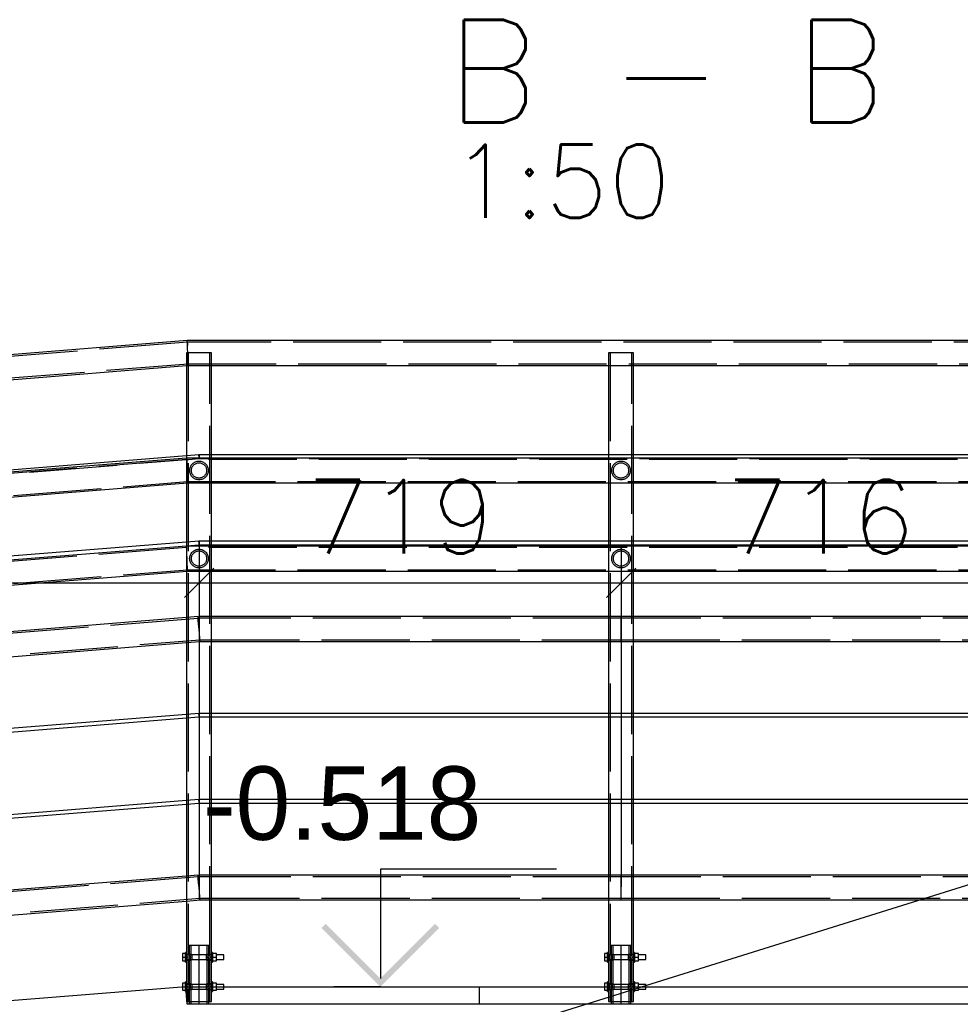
# Paper-space layout '450x700' of a CAD drawing. Header units: millimetres. Extents: x 0 to 420, y 0 to 695.
# Tile 50 of 86: x 199 to 231, y 334 to 368. Entities that reach past the tile are written whole.
import ezdxf

# ---------------------------------------------------------------- set-up
doc = ezdxf.new("R2010")
doc.units = ezdxf.units.MM
doc.linetypes.add('ACAD_ISO02W100', pattern=[15, 12, -3])
doc.linetypes.add('ACAD_ISO04W100', pattern=[30, 24, -3, 0, -3])
doc.layers.get('0').update_dxf_attribs({"linetype": 'CONTINUOUS'})
doc.layers.add('AS_DIM_ON', color=7, linetype='CONTINUOUS')
doc.layers.add('AS_INS_ON', color=7, linetype='CONTINUOUS')
doc.styles.add('ROMANS', font='romans')
doc.styles.add('Simplex.shx', font='simplex.shx', dxfattribs={"height": 2})

psp = doc.layouts.new('450x700')

# ---------------------------------------------------------------- hatches: boundary and pattern name
at = {"layer": 'AS_INS_ON'}
psp.add_hatch(color=7, dxfattribs=at).paths.add_polyline_path([(209.725, 336.89), (209.584, 336.749), (211.584, 334.749), (213.584, 336.749), (213.442, 336.89), (211.584, 335.032)])

# ---------------------------------------------------------------- linework, layer by layer
at = {"linetype": 'Continuous', "ltscale": 0.25}
for p, q in [((205.01, 356.749), (79.586, 346.719)), ((205.011, 356.717), (205.01, 356.749)), ((234.11, 356.749), (205.01, 356.749)), ((205.015, 356.625), (205.011, 356.717)), ((205.011, 356.717), (205.015, 356.625)), ((205.02, 356.487), (205.015, 356.625)), ((205.02, 356.487), (205.015, 356.625)), ((205.015, 356.625), (205.016, 356.584)), ((205.027, 356.325), (205.02, 356.487)), ((205.033, 356.163), (205.027, 356.325)), ((205.039, 356.025), (205.033, 356.163)), ((205.042, 355.933), (205.039, 356.025)), ((205.039, 356.025), (205.042, 355.933)), ((184.934, 354.293), (204.986, 355.896)), ((204.986, 355.896), (204.986, 352.818)), ((205.834, 355.901), (219.357, 355.901)), ((205.834, 352.852), (205.834, 355.901)), ((219.357, 355.901), (219.357, 352.852)), ((220.205, 355.901), (233.686, 355.901)), ((220.205, 352.852), (220.205, 355.901)), ((204.986, 352.749), (79.439, 342.709)), ((204.986, 352.818), (184.934, 351.214)), ((204.987, 352.717), (204.986, 352.749)), ((234.986, 352.749), (204.986, 352.749)), ((204.991, 352.625), (204.987, 352.717)), ((204.987, 352.717), (204.991, 352.625)), ((204.988, 352.703), (204.989, 352.674)), ((219.357, 352.852), (205.834, 352.852)), ((233.686, 352.852), (220.205, 352.852)), ((204.996, 352.487), (204.991, 352.625)), ((204.991, 352.625), (204.996, 352.487)), ((205.003, 352.325), (204.996, 352.487)), ((204.997, 352.47), (205.003, 352.325)), ((205.009, 352.163), (205.003, 352.325)), ((205.003, 352.325), (205.009, 352.163)), ((205.015, 352.025), (205.009, 352.163)), ((205.009, 352.163), (205.015, 352.025)), ((205.018, 351.933), (205.015, 352.025)), ((205.015, 352.025), (205.018, 351.933)), ((79.473, 341.861), (205.02, 351.901)), ((204.986, 351.898), (204.986, 349.885)), ((205.02, 351.901), (205.018, 351.933)), ((205.02, 351.901), (235.019, 351.901)), ((205.834, 349.918), (205.834, 351.901)), ((219.357, 351.901), (219.357, 349.918)), ((220.205, 349.918), (220.205, 351.901)), ((204.986, 349.749), (79.439, 339.709)), ((204.986, 349.885), (184.934, 348.281)), ((184.934, 348.161), (204.986, 349.764)), ((204.986, 349.764), (204.986, 349.749)), ((204.987, 349.717), (204.986, 349.749)), ((234.986, 349.749), (204.986, 349.749)), ((204.991, 349.625), (204.987, 349.717)), ((204.988, 349.703), (204.989, 349.674)), ((219.357, 349.918), (205.834, 349.918)), ((205.834, 349.798), (219.357, 349.798)), ((205.834, 349.749), (205.834, 349.798)), ((219.357, 349.798), (219.357, 349.749)), ((233.686, 349.918), (220.205, 349.918)), ((220.205, 349.798), (233.686, 349.798)), ((220.205, 349.749), (220.205, 349.798)), ((204.996, 349.487), (204.991, 349.625)), ((204.996, 349.487), (204.991, 349.625)), ((205.003, 349.325), (204.996, 349.487)), ((205.003, 349.325), (204.997, 349.47)), ((205.009, 349.163), (205.003, 349.325)), ((205.009, 349.163), (205.008, 349.18)), ((205.015, 349.025), (205.009, 349.163)), ((205.015, 349.025), (205.009, 349.163)), ((205.018, 348.933), (205.015, 349.025)), ((79.473, 338.861), (205.02, 348.901)), ((204.986, 348.898), (204.986, 347.317)), ((205.018, 348.947), (205.017, 348.976)), ((205.02, 348.901), (205.018, 348.933)), ((205.02, 348.901), (205.018, 348.933)), ((205.02, 348.901), (235.019, 348.901)), ((205.834, 347.349), (205.834, 348.901)), ((219.357, 348.901), (219.357, 347.349)), ((220.205, 347.349), (220.205, 348.901)), ((204.986, 347.317), (184.934, 345.713)), ((219.357, 347.349), (205.834, 347.349)), ((233.686, 347.349), (220.205, 347.349)), ((184.934, 344.862), (204.986, 346.466)), ((204.986, 346.466), (204.986, 344.018)), ((205.834, 346.501), (219.357, 346.501)), ((205.834, 344.052), (205.834, 346.501)), ((219.357, 346.501), (219.357, 344.052)), ((220.205, 346.501), (233.686, 346.501)), ((220.205, 344.052), (220.205, 346.501)), ((204.986, 344.018), (184.934, 342.414)), ((219.357, 344.052), (205.834, 344.052)), ((233.686, 344.052), (220.205, 344.052)), ((184.934, 342.294), (204.986, 343.898)), ((204.986, 343.898), (204.986, 341.085)), ((205.834, 343.932), (219.357, 343.932)), ((205.834, 341.118), (205.834, 343.932)), ((219.357, 343.932), (219.357, 341.118)), ((220.205, 343.932), (233.686, 343.932)), ((220.205, 341.118), (220.205, 343.932)), ((204.986, 341.085), (184.934, 339.481)), ((184.934, 339.361), (204.986, 340.964)), ((204.986, 340.964), (204.986, 338.517)), ((219.357, 341.118), (205.834, 341.118)), ((205.834, 340.998), (219.357, 340.998)), ((205.834, 338.549), (205.834, 340.998)), ((219.357, 340.998), (219.357, 338.549)), ((233.686, 341.118), (220.205, 341.118)), ((220.205, 340.998), (233.686, 340.998)), ((220.205, 338.549), (220.205, 340.998)), ((204.986, 338.517), (184.934, 336.913)), ((219.357, 338.549), (205.834, 338.549)), ((233.686, 338.549), (220.205, 338.549)), ((184.934, 336.062), (204.986, 337.666)), ((204.986, 337.666), (204.986, 335.909)), ((205.834, 337.701), (219.357, 337.701)), ((205.834, 335.909), (205.834, 337.701)), ((219.357, 337.701), (219.357, 335.909)), ((220.205, 337.701), (233.686, 337.701)), ((220.205, 335.909), (220.205, 337.701)), ((204.986, 335.909), (204.954, 335.909)), ((204.954, 335.906), (204.954, 335.909)), ((204.954, 335.897), (204.954, 335.906)), ((204.986, 335.909), (204.986, 335.906)), ((204.986, 335.906), (204.986, 335.897)), ((205.866, 335.909), (205.834, 335.909)), ((205.834, 335.906), (205.834, 335.909)), ((205.834, 335.897), (205.834, 335.906)), ((205.866, 335.909), (205.866, 335.906)), ((205.866, 335.906), (205.866, 335.897)), ((219.357, 335.909), (219.325, 335.909)), ((219.325, 335.906), (219.325, 335.909)), ((219.325, 335.897), (219.325, 335.906)), ((219.357, 335.909), (219.357, 335.906)), ((219.357, 335.906), (219.357, 335.897)), ((220.237, 335.909), (220.205, 335.909)), ((220.205, 335.906), (220.205, 335.909)), ((220.205, 335.897), (220.205, 335.906)), ((220.237, 335.909), (220.237, 335.906)), ((220.237, 335.906), (220.237, 335.897)), ((204.954, 335.874), (204.848, 335.874)), ((204.848, 335.874), (204.848, 335.749)), ((204.848, 335.749), (204.954, 335.749)), ((204.848, 335.749), (204.848, 335.625)), ((204.848, 335.625), (204.954, 335.625)), ((204.954, 335.882), (204.954, 335.897)), ((204.954, 335.862), (204.954, 335.882)), ((204.954, 335.838), (204.954, 335.862)), ((204.954, 335.81), (204.954, 335.838)), ((204.954, 335.78), (204.954, 335.81)), ((204.954, 335.749), (204.954, 335.78)), ((204.954, 335.718), (204.954, 335.749)), ((204.954, 335.688), (204.954, 335.718)), ((204.954, 335.66), (204.954, 335.688)), ((204.954, 335.636), (204.954, 335.66)), ((204.954, 335.616), (204.954, 335.636)), ((204.954, 335.601), (204.954, 335.616)), ((204.954, 335.592), (204.954, 335.601)), ((204.954, 335.589), (204.954, 335.592)), ((204.954, 335.589), (204.986, 335.589)), ((204.986, 335.897), (204.986, 335.882)), ((204.986, 335.882), (204.986, 335.862)), ((204.986, 335.862), (204.986, 335.838)), ((204.986, 335.849), (205, 335.82)), ((204.986, 335.838), (204.986, 335.81)), ((204.995, 335.829), (204.986, 335.829)), ((204.986, 335.81), (204.986, 335.78)), ((204.986, 335.78), (204.986, 335.749)), ((204.986, 335.749), (204.986, 335.718)), ((204.986, 335.718), (204.986, 335.688)), ((204.986, 335.688), (204.986, 335.66)), ((205, 335.678), (204.986, 335.649)), ((204.986, 335.669), (204.995, 335.669)), ((204.986, 335.66), (204.986, 335.636)), ((204.986, 335.636), (204.986, 335.616)), ((204.986, 335.616), (204.986, 335.601)), ((204.986, 335.601), (204.986, 335.592)), ((204.986, 335.592), (204.986, 335.589)), ((204.986, 335.589), (204.986, 334.909)), ((205, 335.82), (205.006, 335.749)), ((205.006, 335.749), (205, 335.678)), ((205.814, 335.749), (205.82, 335.82)), ((205.82, 335.678), (205.814, 335.749)), ((205.82, 335.82), (205.834, 335.849)), ((205.834, 335.649), (205.82, 335.678)), ((205.824, 335.829), (205.834, 335.849)), ((205.834, 335.829), (205.824, 335.829)), ((205.824, 335.669), (205.834, 335.669)), ((205.834, 335.882), (205.834, 335.897)), ((205.834, 335.862), (205.834, 335.882)), ((205.834, 335.838), (205.834, 335.862)), ((205.834, 335.81), (205.834, 335.838)), ((205.834, 335.78), (205.834, 335.81)), ((205.834, 335.749), (205.834, 335.78)), ((205.834, 335.718), (205.834, 335.749)), ((205.834, 335.688), (205.834, 335.718)), ((205.834, 335.66), (205.834, 335.688)), ((205.834, 335.636), (205.834, 335.66)), ((205.834, 335.616), (205.834, 335.636)), ((205.834, 335.601), (205.834, 335.616)), ((205.834, 335.592), (205.834, 335.601)), ((205.834, 335.589), (205.834, 335.592)), ((205.834, 335.589), (205.866, 335.589)), ((205.834, 334.909), (205.834, 335.589)), ((205.866, 335.897), (205.866, 335.882)), ((205.866, 335.882), (205.866, 335.862)), ((206.002, 335.874), (205.866, 335.874)), ((205.866, 335.862), (205.866, 335.838)), ((205.866, 335.838), (205.866, 335.81)), ((205.866, 335.81), (205.866, 335.78)), ((205.866, 335.78), (205.866, 335.749)), ((205.866, 335.749), (206.002, 335.749)), ((205.866, 335.749), (205.866, 335.718)), ((205.866, 335.718), (205.866, 335.688)), ((205.866, 335.688), (205.866, 335.66)), ((205.866, 335.66), (205.866, 335.636)), ((205.866, 335.636), (205.866, 335.616)), ((205.866, 335.625), (206.002, 335.625)), ((205.866, 335.616), (205.866, 335.601)), ((205.866, 335.601), (205.866, 335.592)), ((205.866, 335.592), (205.866, 335.589)), ((206.002, 335.749), (206.002, 335.874)), ((206.254, 335.829), (206.002, 335.829)), ((206.002, 335.625), (206.002, 335.749)), ((206.002, 335.669), (206.254, 335.669)), ((206.254, 335.823), (206.254, 335.829)), ((206.254, 335.806), (206.254, 335.823)), ((206.254, 335.78), (206.254, 335.806)), ((206.254, 335.749), (206.254, 335.78)), ((206.254, 335.718), (206.254, 335.749)), ((206.254, 335.693), (206.254, 335.718)), ((206.254, 335.675), (206.254, 335.693)), ((206.254, 335.669), (206.254, 335.675)), ((219.325, 335.874), (219.219, 335.874)), ((219.219, 335.874), (219.219, 335.749)), ((219.219, 335.749), (219.325, 335.749)), ((219.219, 335.749), (219.219, 335.625)), ((219.219, 335.625), (219.325, 335.625)), ((219.325, 335.882), (219.325, 335.897)), ((219.325, 335.862), (219.325, 335.882)), ((219.325, 335.838), (219.325, 335.862)), ((219.325, 335.81), (219.325, 335.838)), ((219.325, 335.78), (219.325, 335.81)), ((219.325, 335.749), (219.325, 335.78)), ((219.325, 335.718), (219.325, 335.749)), ((219.325, 335.688), (219.325, 335.718)), ((219.325, 335.66), (219.325, 335.688)), ((219.325, 335.636), (219.325, 335.66)), ((219.325, 335.616), (219.325, 335.636)), ((219.325, 335.601), (219.325, 335.616)), ((219.325, 335.592), (219.325, 335.601)), ((219.325, 335.589), (219.325, 335.592)), ((219.325, 335.589), (219.357, 335.589)), ((219.357, 335.897), (219.357, 335.882)), ((219.357, 335.882), (219.357, 335.862)), ((219.357, 335.862), (219.357, 335.838)), ((219.357, 335.849), (219.371, 335.82)), ((219.357, 335.838), (219.357, 335.81)), ((219.366, 335.829), (219.357, 335.829)), ((219.357, 335.81), (219.357, 335.78)), ((219.357, 335.78), (219.357, 335.749)), ((219.357, 335.749), (219.357, 335.718)), ((219.357, 335.718), (219.357, 335.688)), ((219.357, 335.688), (219.357, 335.66)), ((219.371, 335.678), (219.357, 335.649)), ((219.357, 335.669), (219.366, 335.669)), ((219.357, 335.66), (219.357, 335.636)), ((219.357, 335.636), (219.357, 335.616)), ((219.357, 335.616), (219.357, 335.601)), ((219.357, 335.601), (219.357, 335.592)), ((219.357, 335.592), (219.357, 335.589)), ((219.357, 335.589), (219.357, 334.909)), ((219.371, 335.82), (219.377, 335.749)), ((219.377, 335.749), (219.371, 335.678)), ((220.185, 335.749), (220.191, 335.82)), ((220.191, 335.678), (220.185, 335.749)), ((220.191, 335.82), (220.205, 335.849)), ((220.205, 335.649), (220.191, 335.678)), ((220.195, 335.829), (220.205, 335.849)), ((220.205, 335.829), (220.195, 335.829)), ((220.195, 335.669), (220.205, 335.669)), ((220.205, 335.882), (220.205, 335.897)), ((220.205, 335.862), (220.205, 335.882)), ((220.205, 335.838), (220.205, 335.862)), ((220.205, 335.81), (220.205, 335.838)), ((220.205, 335.78), (220.205, 335.81)), ((220.205, 335.749), (220.205, 335.78)), ((220.205, 335.718), (220.205, 335.749)), ((220.205, 335.688), (220.205, 335.718)), ((220.205, 335.66), (220.205, 335.688)), ((220.205, 335.636), (220.205, 335.66)), ((220.205, 335.616), (220.205, 335.636)), ((220.205, 335.601), (220.205, 335.616)), ((220.205, 335.592), (220.205, 335.601)), ((220.205, 335.589), (220.205, 335.592)), ((220.205, 335.589), (220.237, 335.589)), ((220.205, 334.909), (220.205, 335.589)), ((220.237, 335.897), (220.237, 335.882)), ((220.237, 335.882), (220.237, 335.862)), ((220.373, 335.874), (220.237, 335.874)), ((220.237, 335.862), (220.237, 335.838)), ((220.237, 335.838), (220.237, 335.81)), ((220.237, 335.81), (220.237, 335.78)), ((220.237, 335.78), (220.237, 335.749)), ((220.237, 335.749), (220.373, 335.749)), ((220.237, 335.749), (220.237, 335.718)), ((220.237, 335.718), (220.237, 335.688)), ((220.237, 335.688), (220.237, 335.66)), ((220.237, 335.66), (220.237, 335.636)), ((220.237, 335.636), (220.237, 335.616)), ((220.237, 335.625), (220.373, 335.625)), ((220.237, 335.616), (220.237, 335.601)), ((220.237, 335.601), (220.237, 335.592)), ((220.237, 335.592), (220.237, 335.589)), ((220.373, 335.749), (220.373, 335.874)), ((220.625, 335.829), (220.373, 335.829)), ((220.373, 335.625), (220.373, 335.749)), ((220.373, 335.669), (220.625, 335.669)), ((220.625, 335.823), (220.625, 335.829)), ((220.625, 335.806), (220.625, 335.823)), ((220.625, 335.78), (220.625, 335.806)), ((220.625, 335.749), (220.625, 335.78)), ((220.625, 335.718), (220.625, 335.749)), ((220.625, 335.693), (220.625, 335.718)), ((220.625, 335.675), (220.625, 335.693)), ((220.625, 335.669), (220.625, 335.675)), ((204.986, 334.909), (204.954, 334.909)), ((204.954, 334.906), (204.954, 334.909)), ((204.954, 334.897), (204.954, 334.906)), ((204.986, 334.909), (204.986, 334.906)), ((204.986, 334.906), (204.986, 334.897)), ((205.866, 334.909), (205.834, 334.909)), ((205.834, 334.906), (205.834, 334.909)), ((205.834, 334.897), (205.834, 334.906)), ((205.866, 334.909), (205.866, 334.906)), ((205.866, 334.906), (205.866, 334.897)), ((219.357, 334.909), (219.325, 334.909)), ((219.325, 334.906), (219.325, 334.909)), ((219.325, 334.897), (219.325, 334.906)), ((219.357, 334.909), (219.357, 334.906)), ((219.357, 334.906), (219.357, 334.897)), ((220.237, 334.909), (220.205, 334.909)), ((220.205, 334.906), (220.205, 334.909)), ((220.205, 334.897), (220.205, 334.906)), ((220.237, 334.909), (220.237, 334.906)), ((220.237, 334.906), (220.237, 334.897)), ((204.962, 334.747), (185.026, 333.153)), ((204.954, 334.874), (204.848, 334.874)), ((204.848, 334.874), (204.848, 334.749)), ((204.848, 334.749), (204.954, 334.749)), ((204.848, 334.749), (204.848, 334.738)), ((204.954, 334.882), (204.954, 334.897)), ((204.954, 334.862), (204.954, 334.882)), ((204.954, 334.838), (204.954, 334.862)), ((204.954, 334.81), (204.954, 334.838)), ((204.954, 334.78), (204.954, 334.81)), ((204.954, 334.749), (204.954, 334.78)), ((204.954, 334.747), (204.954, 334.749)), ((205.01, 334.149), (204.962, 334.747)), ((204.975, 334.589), (204.986, 334.589)), ((204.986, 334.897), (204.986, 334.882)), ((204.986, 334.882), (204.986, 334.862)), ((204.986, 334.862), (204.986, 334.838)), ((204.986, 334.849), (205, 334.82)), ((204.986, 334.838), (204.986, 334.81)), ((204.995, 334.829), (204.986, 334.829)), ((204.986, 334.81), (204.986, 334.78)), ((204.986, 334.78), (204.986, 334.749)), ((204.986, 334.749), (204.986, 334.718)), ((204.986, 334.718), (204.986, 334.688)), ((204.986, 334.688), (204.986, 334.66)), ((205, 334.678), (204.986, 334.649)), ((204.986, 334.669), (204.995, 334.669)), ((204.986, 334.66), (204.986, 334.636)), ((204.986, 334.636), (204.986, 334.616)), ((204.986, 334.616), (204.986, 334.601)), ((204.986, 334.601), (204.986, 334.592)), ((204.986, 334.592), (204.986, 334.589)), ((204.986, 334.589), (204.986, 334.449)), ((205, 334.82), (205.006, 334.749)), ((205.006, 334.749), (205, 334.678)), ((205.01, 334.749), (214.962, 334.749)), ((205.01, 334.149), (205.01, 334.749)), ((205.814, 334.749), (205.82, 334.82)), ((205.82, 334.82), (205.834, 334.849)), ((205.824, 334.829), (205.834, 334.849)), ((205.834, 334.829), (205.824, 334.829)), ((205.834, 334.882), (205.834, 334.897)), ((205.834, 334.862), (205.834, 334.882)), ((205.834, 334.838), (205.834, 334.862)), ((205.834, 334.81), (205.834, 334.838)), ((205.834, 334.78), (205.834, 334.81)), ((205.834, 334.749), (205.834, 334.78)), ((205.866, 334.897), (205.866, 334.882)), ((205.866, 334.882), (205.866, 334.862)), ((206.002, 334.874), (205.866, 334.874)), ((205.866, 334.862), (205.866, 334.838)), ((205.866, 334.838), (205.866, 334.81)), ((205.866, 334.81), (205.866, 334.78)), ((205.866, 334.78), (205.866, 334.749)), ((206.002, 334.749), (206.002, 334.874)), ((206.254, 334.829), (206.002, 334.829)), ((206.254, 334.823), (206.254, 334.829)), ((206.254, 334.806), (206.254, 334.823)), ((206.254, 334.78), (206.254, 334.806)), ((206.254, 334.749), (206.254, 334.78)), ((214.962, 334.749), (234.962, 334.749)), ((214.962, 334.149), (214.962, 334.749)), ((219.325, 334.874), (219.219, 334.874)), ((219.219, 334.874), (219.219, 334.749)), ((219.325, 334.882), (219.325, 334.897)), ((219.325, 334.862), (219.325, 334.882)), ((219.325, 334.838), (219.325, 334.862)), ((219.325, 334.81), (219.325, 334.838)), ((219.325, 334.78), (219.325, 334.81)), ((219.325, 334.749), (219.325, 334.78)), ((219.357, 334.897), (219.357, 334.882)), ((219.357, 334.882), (219.357, 334.862)), ((219.357, 334.862), (219.357, 334.838)), ((219.357, 334.849), (219.371, 334.82)), ((219.357, 334.838), (219.357, 334.81)), ((219.366, 334.829), (219.357, 334.829)), ((219.357, 334.81), (219.357, 334.78)), ((219.357, 334.78), (219.357, 334.749)), ((219.371, 334.82), (219.377, 334.749)), ((220.185, 334.749), (220.191, 334.82)), ((220.191, 334.82), (220.205, 334.849)), ((220.195, 334.829), (220.205, 334.849)), ((220.205, 334.829), (220.195, 334.829)), ((220.205, 334.882), (220.205, 334.897)), ((220.205, 334.862), (220.205, 334.882)), ((220.205, 334.838), (220.205, 334.862)), ((220.205, 334.81), (220.205, 334.838)), ((220.205, 334.78), (220.205, 334.81)), ((220.205, 334.749), (220.205, 334.78)), ((220.237, 334.897), (220.237, 334.882)), ((220.237, 334.882), (220.237, 334.862)), ((220.373, 334.874), (220.237, 334.874)), ((220.237, 334.862), (220.237, 334.838)), ((220.237, 334.838), (220.237, 334.81)), ((220.237, 334.81), (220.237, 334.78)), ((220.237, 334.78), (220.237, 334.749)), ((220.373, 334.749), (220.373, 334.874)), ((220.625, 334.829), (220.373, 334.829)), ((220.625, 334.823), (220.625, 334.829)), ((220.625, 334.806), (220.625, 334.823)), ((220.625, 334.78), (220.625, 334.806)), ((220.625, 334.749), (220.625, 334.78)), ((204.994, 334.249), (205.004, 334.249)), ((214.962, 334.149), (205.01, 334.149)), ((234.962, 334.149), (214.962, 334.149))]:
    psp.add_line(p, q, dxfattribs=at)
at = {"color": 84, "linetype": 'ACAD_ISO02W100', "ltscale": 0.25}
for p, q in [((205.012, 356.691), (79.644, 346.665)), ((205.011, 356.717), (205.01, 356.749)), ((205.012, 356.691), (205.011, 356.717)), ((205.013, 356.663), (205.012, 356.691)), ((234.112, 356.691), (205.012, 356.691)), ((205.015, 356.625), (205.013, 356.663)), ((205.018, 356.325), (204.986, 356.325)), ((204.986, 356.325), (204.986, 355.896)), ((205.024, 356.325), (205.018, 356.325)), ((205.11, 356.325), (205.024, 356.325)), ((205.044, 356.325), (205.044, 335.849)), ((205.247, 356.325), (205.11, 356.325)), ((205.41, 356.325), (205.247, 356.325)), ((205.572, 356.325), (205.41, 356.325)), ((205.71, 356.325), (205.572, 356.325)), ((205.801, 356.325), (205.71, 356.325)), ((205.776, 335.849), (205.776, 356.325)), ((205.834, 356.325), (205.801, 356.325)), ((205.834, 355.901), (205.834, 356.325)), ((219.389, 356.325), (219.357, 356.325)), ((219.357, 356.325), (219.357, 355.959)), ((219.481, 356.325), (219.389, 356.325)), ((219.415, 356.325), (219.415, 335.849)), ((219.618, 356.325), (219.481, 356.325)), ((219.781, 356.325), (219.618, 356.325)), ((219.943, 356.325), (219.781, 356.325)), ((220.081, 356.325), (219.943, 356.325)), ((220.172, 356.325), (220.081, 356.325)), ((220.147, 335.849), (220.147, 356.325)), ((220.205, 356.325), (220.172, 356.325)), ((220.205, 355.901), (220.205, 356.325)), ((101.334, 347.666), (205.041, 355.959)), ((204.986, 355.896), (205.044, 355.901)), ((205.041, 355.959), (205.04, 355.987)), ((205.041, 355.959), (234.141, 355.959)), ((205.044, 355.901), (205.042, 355.933)), ((205.042, 355.933), (205.044, 355.901)), ((205.044, 355.901), (205.834, 355.901)), ((219.357, 355.959), (219.357, 355.901)), ((219.357, 355.901), (220.205, 355.901)), ((204.988, 352.703), (79.441, 342.663)), ((80.015, 342.704), (204.986, 352.698)), ((205.405, 352.852), (204.986, 352.818)), ((204.986, 352.818), (204.986, 351.898)), ((204.986, 352.698), (204.988, 352.698)), ((234.988, 352.703), (204.988, 352.703)), ((204.988, 352.698), (205.044, 352.702)), ((205.044, 352.702), (205.054, 352.703)), ((205.054, 352.703), (205.412, 352.732)), ((205.406, 352.834), (205.405, 352.852)), ((205.41, 352.792), (205.406, 352.834)), ((205.834, 352.852), (205.41, 352.852)), ((205.41, 352.852), (205.41, 352.834)), ((205.41, 352.834), (205.41, 352.792)), ((205.413, 352.749), (205.41, 352.792)), ((205.41, 352.792), (205.41, 352.749)), ((205.41, 352.749), (205.41, 352.732)), ((205.41, 352.749), (205.41, 352.749)), ((205.41, 352.732), (234.11, 352.732)), ((205.412, 352.732), (205.415, 352.732)), ((205.415, 352.732), (205.413, 352.749)), ((205.413, 352.749), (205.413, 352.749)), ((205.834, 352.732), (205.834, 352.852)), ((205.834, 352.703), (205.834, 352.732)), ((205.834, 351.901), (205.834, 352.703)), ((220.205, 352.852), (219.357, 352.852)), ((219.357, 352.852), (219.357, 352.749)), ((219.357, 352.749), (219.357, 352.703)), ((219.357, 352.703), (219.357, 351.901)), ((220.205, 352.732), (220.205, 352.852)), ((220.205, 352.703), (220.205, 352.732)), ((220.205, 351.901), (220.205, 352.703)), ((204.996, 352.487), (204.997, 352.47)), ((79.471, 341.907), (205.018, 351.947)), ((205.018, 351.947), (235.018, 351.947)), ((204.988, 349.703), (79.441, 339.663)), ((205.405, 349.918), (204.986, 349.885)), ((204.986, 349.885), (204.986, 349.764)), ((204.986, 349.764), (205.412, 349.798)), ((204.987, 349.717), (204.986, 349.749)), ((204.986, 349.749), (204.986, 348.898)), ((204.989, 349.674), (204.987, 349.717)), ((234.988, 349.703), (204.988, 349.703)), ((204.991, 349.625), (204.989, 349.674)), ((205.406, 349.901), (205.405, 349.918)), ((205.41, 349.858), (205.406, 349.901)), ((205.834, 349.918), (205.41, 349.918)), ((205.41, 349.918), (205.41, 349.901)), ((205.41, 349.901), (205.41, 349.858)), ((205.413, 349.816), (205.41, 349.858)), ((205.41, 349.858), (205.41, 349.816)), ((205.41, 349.816), (205.41, 349.798)), ((205.41, 349.798), (205.834, 349.798)), ((205.412, 349.798), (205.415, 349.799)), ((205.415, 349.799), (205.413, 349.816)), ((205.834, 349.798), (205.834, 349.918)), ((205.834, 349.703), (205.834, 349.749)), ((205.834, 348.901), (205.834, 349.703)), ((220.205, 349.918), (219.357, 349.918)), ((219.357, 349.918), (219.357, 349.798)), ((219.357, 349.798), (220.205, 349.798)), ((219.357, 349.749), (219.357, 349.703)), ((219.357, 349.703), (219.357, 348.901)), ((220.205, 349.798), (220.205, 349.918)), ((220.205, 349.703), (220.205, 349.749)), ((220.205, 348.901), (220.205, 349.703)), ((79.471, 338.907), (205.018, 348.947)), ((205.018, 348.947), (235.018, 348.947)), ((205.376, 347.348), (204.986, 347.317)), ((204.986, 347.317), (204.986, 346.466)), ((205.379, 347.316), (205.376, 347.348)), ((205.386, 347.224), (205.379, 347.316)), ((205.834, 347.349), (205.41, 347.349)), ((205.41, 347.349), (205.41, 347.317)), ((205.41, 347.317), (205.41, 347.225)), ((205.834, 347.291), (205.834, 347.349)), ((219.781, 347.349), (219.357, 347.349)), ((219.357, 347.349), (219.357, 346.501)), ((220.205, 347.349), (219.781, 347.349)), ((219.781, 347.317), (219.781, 347.349)), ((219.781, 347.225), (219.781, 347.317)), ((220.205, 347.291), (220.205, 347.349)), ((205.381, 347.29), (79.981, 337.262)), ((205.397, 347.087), (205.386, 347.224)), ((205.41, 346.925), (205.397, 347.087)), ((205.776, 347.291), (205.41, 347.291)), ((205.41, 347.225), (205.41, 347.087)), ((205.41, 347.087), (205.41, 346.925)), ((205.834, 347.291), (205.776, 347.291)), ((219.781, 347.291), (205.834, 347.291)), ((205.834, 346.559), (205.834, 347.291)), ((233.744, 347.291), (219.781, 347.291)), ((219.781, 347.087), (219.781, 347.225)), ((219.781, 346.925), (219.781, 347.087)), ((220.205, 346.559), (220.205, 347.291)), ((205.423, 346.763), (205.41, 346.925)), ((205.41, 346.925), (205.41, 346.763)), ((205.41, 346.763), (205.41, 346.625)), ((205.434, 346.626), (205.423, 346.763)), ((219.781, 346.763), (219.781, 346.925)), ((219.781, 346.625), (219.781, 346.763)), ((80.039, 336.532), (205.439, 346.56)), ((204.986, 346.466), (205.444, 346.502)), ((205.41, 346.625), (205.41, 346.533)), ((205.41, 346.559), (205.834, 346.559)), ((205.41, 346.533), (205.41, 346.501)), ((205.41, 346.501), (205.834, 346.501)), ((205.441, 346.535), (205.434, 346.626)), ((205.444, 346.502), (205.441, 346.535)), ((205.834, 346.559), (219.357, 346.559)), ((205.834, 346.501), (205.834, 346.559)), ((219.357, 346.559), (219.781, 346.559)), ((219.357, 346.501), (219.781, 346.501)), ((219.781, 346.533), (219.781, 346.625)), ((219.781, 346.559), (220.147, 346.559)), ((219.781, 346.501), (219.781, 346.533)), ((219.781, 346.501), (220.205, 346.501)), ((220.147, 346.559), (234.11, 346.559)), ((220.205, 346.501), (220.205, 346.559)), ((205.405, 344.052), (204.986, 344.018)), ((204.986, 344.018), (204.986, 343.898)), ((205.406, 344.034), (205.405, 344.052)), ((205.41, 343.992), (205.406, 344.034)), ((205.834, 344.052), (205.41, 344.052)), ((205.41, 344.052), (205.41, 344.034)), ((205.41, 344.034), (205.41, 343.992)), ((205.413, 343.949), (205.41, 343.992)), ((205.41, 343.992), (205.41, 343.949)), ((205.834, 343.932), (205.834, 344.052)), ((220.205, 344.052), (219.357, 344.052)), ((219.357, 344.052), (219.357, 343.932)), ((220.205, 343.932), (220.205, 344.052)), ((204.986, 343.898), (205.412, 343.932)), ((205.41, 343.949), (205.41, 343.932)), ((205.41, 343.932), (205.834, 343.932)), ((205.412, 343.932), (205.415, 343.932)), ((205.415, 343.932), (205.413, 343.949)), ((219.357, 343.932), (220.205, 343.932)), ((205.405, 341.118), (204.986, 341.085)), ((204.986, 341.085), (204.986, 340.964)), ((204.986, 340.964), (205.412, 340.998)), ((205.406, 341.101), (205.405, 341.118)), ((205.41, 341.058), (205.406, 341.101)), ((205.834, 341.118), (205.41, 341.118)), ((205.41, 341.118), (205.41, 341.101)), ((205.41, 341.101), (205.41, 341.058)), ((205.413, 341.016), (205.41, 341.058)), ((205.41, 341.058), (205.41, 341.016)), ((205.41, 341.016), (205.41, 340.998)), ((205.41, 340.998), (205.834, 340.998)), ((205.412, 340.998), (205.415, 340.999)), ((205.415, 340.999), (205.413, 341.016)), ((205.834, 340.998), (205.834, 341.118)), ((220.205, 341.118), (219.357, 341.118)), ((219.357, 341.118), (219.357, 340.998)), ((219.357, 340.998), (220.205, 340.998)), ((220.205, 340.998), (220.205, 341.118)), ((205.381, 338.49), (79.981, 328.462)), ((205.376, 338.548), (204.986, 338.517)), ((204.986, 338.517), (204.986, 337.666)), ((205.379, 338.516), (205.376, 338.548)), ((205.386, 338.424), (205.379, 338.516)), ((205.397, 338.287), (205.386, 338.424)), ((205.41, 338.125), (205.397, 338.287)), ((205.834, 338.549), (205.41, 338.549)), ((205.41, 338.549), (205.41, 338.517)), ((205.41, 338.517), (205.41, 338.425)), ((205.776, 338.491), (205.41, 338.491)), ((205.41, 338.425), (205.41, 338.287)), ((205.41, 338.287), (205.41, 338.125)), ((205.834, 338.491), (205.776, 338.491)), ((205.834, 338.491), (205.834, 338.549)), ((219.781, 338.491), (205.834, 338.491)), ((205.834, 337.759), (205.834, 338.491)), ((219.781, 338.549), (219.357, 338.549)), ((219.357, 338.549), (219.357, 337.701)), ((220.205, 338.549), (219.781, 338.549)), ((219.781, 338.517), (219.781, 338.549)), ((219.781, 338.425), (219.781, 338.517)), ((233.744, 338.491), (219.781, 338.491)), ((219.781, 338.287), (219.781, 338.425)), ((219.781, 338.125), (219.781, 338.287)), ((220.205, 338.491), (220.205, 338.549)), ((220.205, 337.759), (220.205, 338.491)), ((205.423, 337.963), (205.41, 338.125)), ((205.41, 338.125), (205.41, 337.963)), ((205.41, 337.963), (205.41, 337.825)), ((205.434, 337.826), (205.423, 337.963)), ((219.781, 337.963), (219.781, 338.125)), ((219.781, 337.825), (219.781, 337.963)), ((80.039, 327.732), (205.439, 337.76)), ((204.986, 337.666), (205.444, 337.702)), ((205.41, 337.825), (205.41, 337.733)), ((205.41, 337.759), (205.834, 337.759)), ((205.41, 337.733), (205.41, 337.701)), ((205.41, 337.701), (205.834, 337.701)), ((205.441, 337.735), (205.434, 337.826)), ((205.444, 337.702), (205.441, 337.735)), ((205.834, 337.759), (219.357, 337.759)), ((205.834, 337.701), (205.834, 337.759)), ((219.357, 337.759), (219.781, 337.759)), ((219.357, 337.701), (219.781, 337.701)), ((219.781, 337.733), (219.781, 337.825)), ((219.781, 337.759), (220.147, 337.759)), ((219.781, 337.701), (219.781, 337.733)), ((219.781, 337.701), (220.205, 337.701)), ((220.147, 337.759), (234.11, 337.759)), ((220.205, 337.701), (220.205, 337.759)), ((205.171, 336.149), (205.073, 336.149)), ((205.073, 336.149), (205.073, 335.849)), ((205.131, 336.149), (205.131, 335.849)), ((205.41, 336.149), (205.171, 336.149)), ((205.648, 336.149), (205.41, 336.149)), ((205.747, 336.149), (205.648, 336.149)), ((205.689, 335.849), (205.689, 336.149)), ((205.747, 335.849), (205.747, 336.149)), ((219.542, 336.149), (219.444, 336.149)), ((219.444, 336.149), (219.444, 335.849)), ((219.502, 336.149), (219.502, 335.849)), ((219.781, 336.149), (219.542, 336.149)), ((220.019, 336.149), (219.781, 336.149)), ((220.118, 336.149), (220.019, 336.149)), ((220.06, 335.849), (220.06, 336.149)), ((220.118, 335.849), (220.118, 336.149)), ((205.044, 335.849), (204.986, 335.849)), ((204.995, 335.669), (204.986, 335.649)), ((204.986, 335.649), (205.044, 335.649)), ((204.995, 335.829), (205, 335.82)), ((205.093, 335.829), (204.995, 335.829)), ((205, 335.678), (204.995, 335.669)), ((204.995, 335.669), (205.093, 335.669)), ((205.044, 335.849), (205.058, 335.82)), ((205.058, 335.678), (205.044, 335.649)), ((205.053, 335.669), (205.044, 335.649)), ((205.044, 335.649), (205.044, 334.849)), ((205.053, 335.829), (205.058, 335.82)), ((205.058, 335.678), (205.053, 335.669)), ((205.058, 335.82), (205.064, 335.749)), ((205.064, 335.749), (205.058, 335.678)), ((205.073, 335.849), (205.102, 335.82)), ((205.131, 335.849), (205.073, 335.849)), ((205.102, 335.678), (205.073, 335.649)), ((205.073, 335.649), (205.073, 334.849)), ((205.073, 335.649), (205.131, 335.649)), ((205.727, 335.829), (205.093, 335.829)), ((205.093, 335.669), (205.727, 335.669)), ((205.102, 335.82), (205.114, 335.749)), ((205.114, 335.749), (205.102, 335.678)), ((205.131, 335.849), (205.16, 335.82)), ((205.16, 335.678), (205.131, 335.649)), ((205.131, 335.649), (205.131, 334.849)), ((205.16, 335.82), (205.161, 335.818)), ((205.161, 335.68), (205.16, 335.678)), ((205.161, 335.818), (205.161, 335.749)), ((205.161, 335.749), (205.161, 335.68)), ((205.659, 335.82), (205.689, 335.849)), ((205.659, 335.818), (205.659, 335.82)), ((205.659, 335.749), (205.659, 335.818)), ((205.659, 335.68), (205.659, 335.749)), ((205.659, 335.678), (205.659, 335.68)), ((205.689, 335.649), (205.659, 335.678)), ((205.747, 335.849), (205.689, 335.849)), ((205.689, 334.849), (205.689, 335.649)), ((205.689, 335.649), (205.747, 335.649)), ((205.705, 335.749), (205.717, 335.82)), ((205.717, 335.678), (205.705, 335.749)), ((205.717, 335.82), (205.747, 335.849)), ((205.747, 335.649), (205.717, 335.678)), ((205.824, 335.829), (205.727, 335.829)), ((205.727, 335.669), (205.824, 335.669)), ((205.747, 334.849), (205.747, 335.649)), ((205.756, 335.749), (205.762, 335.82)), ((205.762, 335.678), (205.756, 335.749)), ((205.762, 335.82), (205.776, 335.849)), ((205.762, 335.82), (205.766, 335.829)), ((205.766, 335.669), (205.762, 335.678)), ((205.776, 335.649), (205.762, 335.678)), ((205.766, 335.829), (205.776, 335.849)), ((205.834, 335.849), (205.776, 335.849)), ((205.776, 335.649), (205.834, 335.649)), ((205.776, 334.849), (205.776, 335.649)), ((205.82, 335.82), (205.824, 335.829)), ((205.824, 335.669), (205.82, 335.678)), ((219.415, 335.849), (219.357, 335.849)), ((219.366, 335.669), (219.357, 335.649)), ((219.357, 335.649), (219.415, 335.649)), ((219.464, 335.829), (219.366, 335.829)), ((219.371, 335.678), (219.366, 335.669)), ((219.366, 335.669), (219.464, 335.669)), ((219.415, 335.849), (219.429, 335.82)), ((219.429, 335.678), (219.415, 335.649)), ((219.424, 335.669), (219.415, 335.649)), ((219.415, 335.649), (219.415, 334.849)), ((219.429, 335.678), (219.424, 335.669)), ((219.429, 335.82), (219.435, 335.749)), ((219.435, 335.749), (219.429, 335.678)), ((219.444, 335.849), (219.473, 335.82)), ((219.502, 335.849), (219.444, 335.849)), ((219.473, 335.678), (219.444, 335.649)), ((219.444, 335.649), (219.502, 335.649)), ((219.444, 335.649), (219.444, 334.849)), ((219.464, 335.829), (219.473, 335.82)), ((220.098, 335.829), (219.464, 335.829)), ((219.473, 335.678), (219.464, 335.669)), ((219.464, 335.669), (220.098, 335.669)), ((219.473, 335.82), (219.485, 335.749)), ((219.485, 335.749), (219.473, 335.678)), ((219.502, 335.849), (219.531, 335.82)), ((219.531, 335.678), (219.502, 335.649)), ((219.502, 335.649), (219.502, 334.849)), ((219.522, 335.829), (219.531, 335.82)), ((219.531, 335.678), (219.522, 335.669)), ((219.531, 335.82), (219.532, 335.818)), ((219.532, 335.68), (219.531, 335.678)), ((219.532, 335.818), (219.532, 335.749)), ((219.532, 335.749), (219.532, 335.68)), ((220.03, 335.82), (220.06, 335.849)), ((220.03, 335.82), (220.04, 335.829)), ((220.03, 335.818), (220.03, 335.82)), ((220.03, 335.749), (220.03, 335.818)), ((220.03, 335.68), (220.03, 335.749)), ((220.03, 335.678), (220.03, 335.68)), ((220.06, 335.649), (220.03, 335.678)), ((220.118, 335.849), (220.06, 335.849)), ((220.06, 335.649), (220.118, 335.649)), ((220.06, 334.849), (220.06, 335.649)), ((220.076, 335.749), (220.088, 335.82)), ((220.088, 335.678), (220.076, 335.749)), ((220.088, 335.82), (220.118, 335.849)), ((220.088, 335.82), (220.098, 335.829)), ((220.118, 335.649), (220.088, 335.678)), ((220.195, 335.829), (220.098, 335.829)), ((220.098, 335.669), (220.195, 335.669)), ((220.118, 334.849), (220.118, 335.649)), ((220.127, 335.749), (220.133, 335.82)), ((220.133, 335.678), (220.127, 335.749)), ((220.133, 335.82), (220.147, 335.849)), ((220.133, 335.82), (220.137, 335.829)), ((220.147, 335.649), (220.133, 335.678)), ((220.137, 335.829), (220.147, 335.849)), ((220.205, 335.849), (220.147, 335.849)), ((220.147, 335.649), (220.205, 335.649)), ((220.147, 334.849), (220.147, 335.649)), ((220.191, 335.82), (220.195, 335.829)), ((204.848, 334.738), (204.848, 334.625)), ((204.848, 334.625), (204.954, 334.625)), ((204.954, 334.718), (204.954, 334.747)), ((204.954, 334.688), (204.954, 334.718)), ((204.954, 334.66), (204.954, 334.688)), ((204.954, 334.636), (204.954, 334.66)), ((204.954, 334.625), (204.954, 334.636)), ((204.954, 334.616), (204.954, 334.625)), ((204.954, 334.601), (204.954, 334.616)), ((204.954, 334.592), (204.954, 334.601)), ((204.954, 334.589), (204.954, 334.592)), ((204.954, 334.589), (204.975, 334.589)), ((205.044, 334.849), (204.986, 334.849)), ((204.995, 334.669), (204.986, 334.649)), ((204.986, 334.649), (205.044, 334.649)), ((204.995, 334.829), (205, 334.82)), ((205.093, 334.829), (204.995, 334.829)), ((205, 334.678), (204.995, 334.669)), ((204.995, 334.669), (205.01, 334.669)), ((205.01, 334.669), (205.093, 334.669)), ((205.044, 334.849), (205.058, 334.82)), ((205.058, 334.678), (205.044, 334.649)), ((205.053, 334.669), (205.044, 334.649)), ((205.044, 334.649), (205.044, 334.249)), ((205.053, 334.829), (205.058, 334.82)), ((205.058, 334.678), (205.053, 334.669)), ((205.058, 334.82), (205.064, 334.749)), ((205.064, 334.749), (205.058, 334.678)), ((205.073, 334.849), (205.102, 334.82)), ((205.131, 334.849), (205.073, 334.849)), ((205.102, 334.678), (205.073, 334.649)), ((205.073, 334.649), (205.073, 334.149)), ((205.073, 334.649), (205.131, 334.649)), ((205.727, 334.829), (205.093, 334.829)), ((205.102, 334.678), (205.093, 334.669)), ((205.093, 334.669), (205.824, 334.669)), ((205.102, 334.82), (205.114, 334.749)), ((205.114, 334.749), (205.102, 334.678)), ((205.131, 334.849), (205.16, 334.82)), ((205.16, 334.678), (205.131, 334.649)), ((205.131, 334.649), (205.131, 334.149)), ((205.16, 334.678), (205.151, 334.669)), ((205.16, 334.82), (205.161, 334.818)), ((205.161, 334.68), (205.16, 334.678)), ((205.161, 334.818), (205.161, 334.749)), ((205.161, 334.749), (205.161, 334.68)), ((205.659, 334.82), (205.689, 334.849)), ((205.659, 334.818), (205.659, 334.82)), ((205.659, 334.749), (205.659, 334.818)), ((205.659, 334.68), (205.659, 334.749)), ((205.659, 334.678), (205.659, 334.68)), ((205.689, 334.649), (205.659, 334.678)), ((205.669, 334.669), (205.659, 334.678)), ((205.747, 334.849), (205.689, 334.849)), ((205.689, 334.149), (205.689, 334.649)), ((205.689, 334.649), (205.747, 334.649)), ((205.705, 334.749), (205.717, 334.82)), ((205.717, 334.678), (205.705, 334.749)), ((205.717, 334.82), (205.747, 334.849)), ((205.747, 334.649), (205.717, 334.678)), ((205.727, 334.669), (205.717, 334.678)), ((205.824, 334.829), (205.727, 334.829)), ((205.747, 334.149), (205.747, 334.649)), ((205.756, 334.749), (205.762, 334.82)), ((205.762, 334.678), (205.756, 334.749)), ((205.762, 334.82), (205.776, 334.849)), ((205.762, 334.82), (205.766, 334.829)), ((205.766, 334.669), (205.762, 334.678)), ((205.776, 334.649), (205.762, 334.678)), ((205.766, 334.829), (205.776, 334.849)), ((205.834, 334.849), (205.776, 334.849)), ((205.776, 334.649), (205.834, 334.649)), ((205.776, 334.249), (205.776, 334.649)), ((205.82, 334.678), (205.814, 334.749)), ((205.82, 334.82), (205.824, 334.829)), ((205.824, 334.669), (205.82, 334.678)), ((205.834, 334.649), (205.82, 334.678)), ((205.824, 334.669), (205.834, 334.669)), ((205.834, 334.718), (205.834, 334.749)), ((205.834, 334.688), (205.834, 334.718)), ((205.834, 334.66), (205.834, 334.688)), ((205.834, 334.636), (205.834, 334.66)), ((205.834, 334.616), (205.834, 334.636)), ((205.834, 334.601), (205.834, 334.616)), ((205.834, 334.592), (205.834, 334.601)), ((205.834, 334.589), (205.834, 334.592)), ((205.834, 334.589), (205.866, 334.589)), ((205.834, 334.249), (205.834, 334.589)), ((205.866, 334.749), (205.866, 334.718)), ((205.866, 334.718), (205.866, 334.688)), ((205.866, 334.688), (205.866, 334.66)), ((205.866, 334.66), (205.866, 334.636)), ((205.866, 334.636), (205.866, 334.625)), ((205.866, 334.625), (206.002, 334.625)), ((205.866, 334.625), (205.866, 334.616)), ((205.866, 334.616), (205.866, 334.601)), ((205.866, 334.601), (205.866, 334.592)), ((205.866, 334.592), (205.866, 334.589)), ((206.002, 334.625), (206.002, 334.749)), ((206.002, 334.669), (206.254, 334.669)), ((206.254, 334.718), (206.254, 334.749)), ((206.254, 334.693), (206.254, 334.718)), ((206.254, 334.675), (206.254, 334.693)), ((206.254, 334.669), (206.254, 334.675)), ((219.219, 334.749), (219.219, 334.625)), ((219.219, 334.625), (219.325, 334.625)), ((219.325, 334.718), (219.325, 334.749)), ((219.325, 334.688), (219.325, 334.718)), ((219.325, 334.66), (219.325, 334.688)), ((219.325, 334.636), (219.325, 334.66)), ((219.325, 334.625), (219.325, 334.636)), ((219.325, 334.616), (219.325, 334.625)), ((219.325, 334.601), (219.325, 334.616)), ((219.325, 334.592), (219.325, 334.601)), ((219.325, 334.589), (219.325, 334.592)), ((219.325, 334.589), (219.357, 334.589)), ((219.415, 334.849), (219.357, 334.849)), ((219.357, 334.749), (219.357, 334.718)), ((219.357, 334.718), (219.357, 334.688)), ((219.357, 334.688), (219.357, 334.66)), ((219.371, 334.678), (219.357, 334.649)), ((219.357, 334.669), (219.366, 334.669)), ((219.357, 334.66), (219.357, 334.636)), ((219.357, 334.649), (219.415, 334.649)), ((219.357, 334.636), (219.357, 334.616)), ((219.357, 334.616), (219.357, 334.601)), ((219.357, 334.601), (219.357, 334.592)), ((219.357, 334.592), (219.357, 334.589)), ((219.357, 334.589), (219.357, 334.249)), ((219.464, 334.829), (219.366, 334.829)), ((219.371, 334.678), (219.366, 334.669)), ((219.366, 334.669), (220.098, 334.669)), ((219.377, 334.749), (219.371, 334.678)), ((219.415, 334.849), (219.429, 334.82)), ((219.429, 334.678), (219.415, 334.649)), ((219.415, 334.649), (219.415, 334.249)), ((219.429, 334.678), (219.424, 334.669)), ((219.429, 334.82), (219.435, 334.749)), ((219.435, 334.749), (219.429, 334.678)), ((219.444, 334.849), (219.473, 334.82)), ((219.502, 334.849), (219.444, 334.849)), ((219.473, 334.678), (219.444, 334.649)), ((219.464, 334.669), (219.444, 334.649)), ((219.444, 334.649), (219.502, 334.649)), ((219.444, 334.649), (219.444, 334.149)), ((220.098, 334.829), (219.464, 334.829)), ((219.473, 334.82), (219.485, 334.749)), ((219.485, 334.749), (219.473, 334.678)), ((219.502, 334.849), (219.531, 334.82)), ((219.531, 334.678), (219.502, 334.649)), ((219.522, 334.669), (219.502, 334.649)), ((219.502, 334.649), (219.502, 334.149)), ((219.531, 334.82), (219.532, 334.818)), ((219.532, 334.68), (219.531, 334.678)), ((219.532, 334.818), (219.532, 334.749)), ((219.532, 334.749), (219.532, 334.68)), ((220.03, 334.82), (220.06, 334.849)), ((220.03, 334.82), (220.04, 334.829)), ((220.03, 334.818), (220.03, 334.82)), ((220.03, 334.749), (220.03, 334.818)), ((220.03, 334.68), (220.03, 334.749)), ((220.03, 334.678), (220.03, 334.68)), ((220.06, 334.649), (220.03, 334.678)), ((220.118, 334.849), (220.06, 334.849)), ((220.06, 334.649), (220.118, 334.649)), ((220.06, 334.149), (220.06, 334.649)), ((220.076, 334.749), (220.088, 334.82)), ((220.088, 334.678), (220.076, 334.749)), ((220.088, 334.82), (220.118, 334.849)), ((220.088, 334.82), (220.098, 334.829)), ((220.118, 334.649), (220.088, 334.678)), ((220.195, 334.829), (220.098, 334.829)), ((220.098, 334.669), (220.205, 334.669)), ((220.118, 334.149), (220.118, 334.649)), ((220.127, 334.749), (220.133, 334.82)), ((220.133, 334.678), (220.127, 334.749)), ((220.133, 334.82), (220.147, 334.849)), ((220.133, 334.82), (220.137, 334.829)), ((220.147, 334.649), (220.133, 334.678)), ((220.137, 334.829), (220.147, 334.849)), ((220.205, 334.849), (220.147, 334.849)), ((220.147, 334.649), (220.205, 334.649)), ((220.147, 334.249), (220.147, 334.649)), ((220.191, 334.678), (220.185, 334.749)), ((220.191, 334.82), (220.195, 334.829)), ((220.205, 334.649), (220.191, 334.678)), ((220.205, 334.718), (220.205, 334.749)), ((220.205, 334.688), (220.205, 334.718)), ((220.205, 334.66), (220.205, 334.688)), ((220.205, 334.636), (220.205, 334.66)), ((220.205, 334.616), (220.205, 334.636)), ((220.205, 334.601), (220.205, 334.616)), ((220.205, 334.592), (220.205, 334.601)), ((220.205, 334.589), (220.205, 334.592)), ((220.205, 334.589), (220.237, 334.589)), ((220.205, 334.249), (220.205, 334.589)), ((220.237, 334.749), (220.237, 334.718)), ((220.237, 334.718), (220.237, 334.688)), ((220.237, 334.688), (220.237, 334.66)), ((220.237, 334.66), (220.237, 334.636)), ((220.237, 334.636), (220.237, 334.625)), ((220.237, 334.625), (220.373, 334.625)), ((220.237, 334.625), (220.237, 334.616)), ((220.237, 334.616), (220.237, 334.601)), ((220.237, 334.601), (220.237, 334.592)), ((220.237, 334.592), (220.237, 334.589)), ((220.373, 334.625), (220.373, 334.749)), ((220.373, 334.669), (220.625, 334.669)), ((220.625, 334.718), (220.625, 334.749)), ((220.625, 334.693), (220.625, 334.718)), ((220.625, 334.675), (220.625, 334.693)), ((220.625, 334.669), (220.625, 334.675)), ((204.986, 334.449), (204.986, 334.249)), ((204.986, 334.249), (204.994, 334.249)), ((205.004, 334.249), (205.018, 334.249)), ((205.018, 334.249), (205.11, 334.249)), ((205.11, 334.249), (205.247, 334.249)), ((205.247, 334.249), (205.41, 334.249)), ((205.41, 334.249), (205.572, 334.249)), ((205.572, 334.249), (205.71, 334.249)), ((205.71, 334.249), (205.801, 334.249)), ((205.801, 334.249), (205.834, 334.249)), ((219.357, 334.249), (219.389, 334.249)), ((219.389, 334.249), (219.481, 334.249)), ((219.481, 334.249), (219.618, 334.249)), ((219.618, 334.249), (219.781, 334.249)), ((219.781, 334.249), (219.943, 334.249)), ((219.943, 334.249), (220.081, 334.249)), ((220.081, 334.249), (220.172, 334.249)), ((220.172, 334.249), (220.205, 334.249))]:
    psp.add_line(p, q, dxfattribs=at)
at = {"color": 7}
psp.add_line((206.73, 330.462), (238.933, 340.503), dxfattribs=at)
at = {"color": 10, "linetype": 'ACAD_ISO04W100', "ltscale": 0.25}
for p, q in [((205.41, 334.149), (205.41, 336.149)), ((219.781, 334.149), (219.781, 336.149))]:
    psp.add_line(p, q, dxfattribs=at)
at = {"color": 84, "linetype": 'ACAD_ISO02W100', "ltscale": 0.25}
for centre, radius in [((205.409, 352.325, 0), 0.318), ((205.409, 352.325, 0), 0.26), ((219.78, 352.325, 0), 0.318), ((219.78, 352.325, 0), 0.26), ((205.409, 349.325, 0), 0.318), ((205.409, 349.325, 0), 0.26), ((219.78, 349.325, 0), 0.318), ((219.78, 349.325, 0), 0.26)]:
    psp.add_circle(centre, radius, dxfattribs=at)
at = {"layer": 'AS_DIM_ON', "color": 8}
for p, q in [((205.41, 349.751), (205.41, 338.149)), ((219.781, 349.751), (219.781, 338.149)), ((184.51, 348.501), (205.41, 348.501)), ((205.41, 348.501), (219.781, 348.501)), ((219.781, 348.501), (234.11, 348.501))]:
    psp.add_line(p, q, dxfattribs=at)
at = {"layer": 'AS_DIM_ON', "color": 8, "linetype": 'ByBlock', "lineweight": -2}
for p, q in [((204.91, 348.001), (205.91, 349.001)), ((205.91, 349.001), (204.91, 348.001)), ((219.281, 348.001), (220.281, 349.001)), ((220.281, 349.001), (219.281, 348.001))]:
    psp.add_line(p, q, dxfattribs=at)
at = {"layer": 'AS_INS_ON', "color": 7}
for p, q in [((217.584, 338.749, -201.8), (211.584, 338.749, -201.8)), ((211.584, 338.749, -201.8), (211.584, 335.032, -201.8)), ((211.584, 334.749), (210.002, 334.749))]:
    psp.add_line(p, q, dxfattribs=at)

# ---------------------------------------------------------------- texts
at = {"color": 84, "style": 'Simplex.shx'}
for s, height, p in [('B - B', 3.5, (213.822, 364.173)), ('1:50', 2.5, (213.984, 360.923))]:
    psp.add_text(s, height=height, dxfattribs=at).set_placement(p)
at = {"layer": 'AS_DIM_ON', "color": 9, "style": 'ROMANS'}
for s, p in [('719', (209.061, 349.501)), ('716', (223.351, 349.501))]:
    psp.add_text(s, height=2.5, dxfattribs=at).set_placement(p)
at = {"layer": 'AS_INS_ON', "color": 7}
psp.add_text('-0.518', height=2.5, dxfattribs=at).set_placement((205.542, 339.749))

doc.saveas('drawing.dxf')
